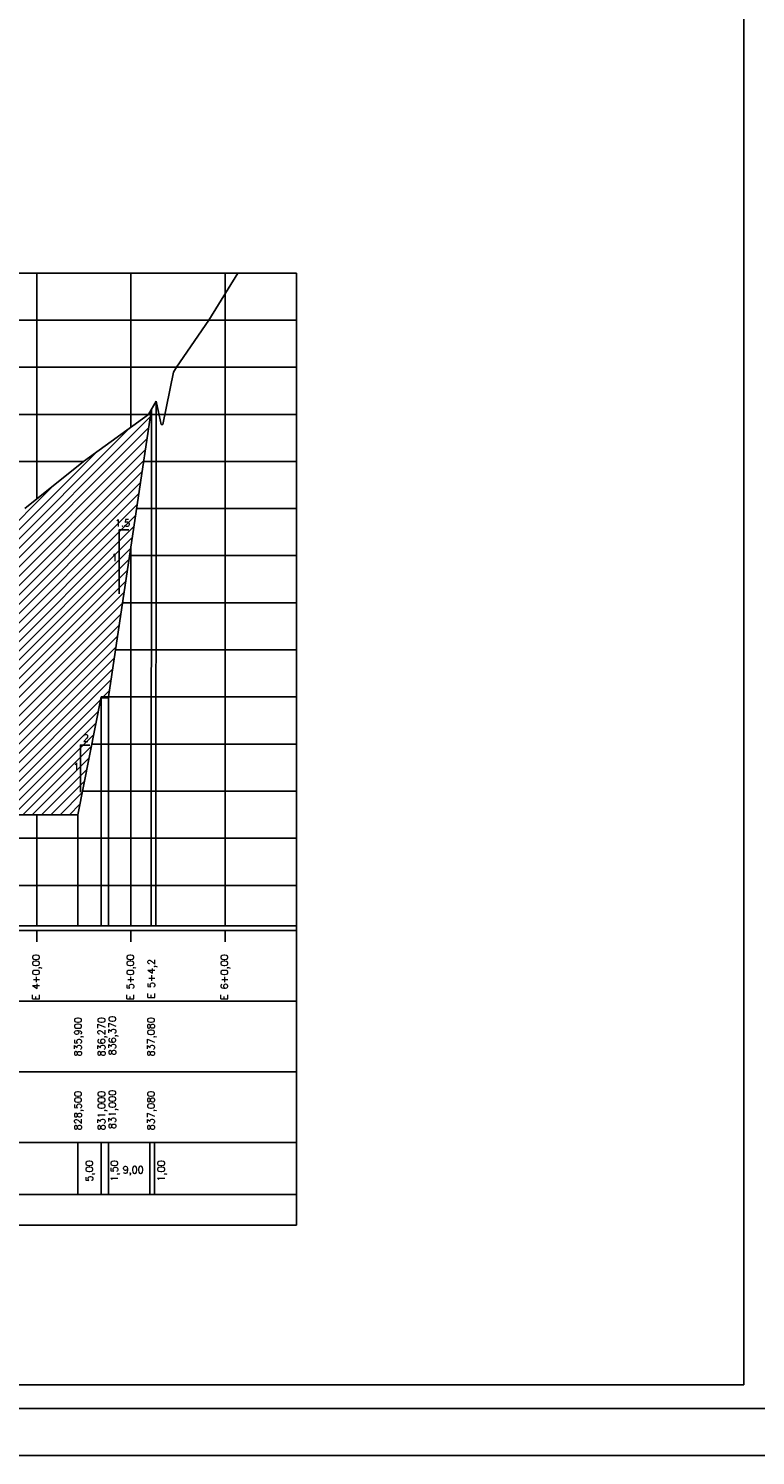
# Model space of a CAD drawing. Extents: x -1825 to 98, y 5678 to 6985.
# Tile 6 of 86: x -1326 to -1172, y 5678 to 5981. Entities that reach past the tile are written whole.
import ezdxf

# ---------------------------------------------------------------- set-up
doc = ezdxf.new("R2010")
doc.units = 0
doc.header["$MEASUREMENT"] = 0
doc.linetypes.add('CONTINUO', pattern=[0])
for name, color, linetype in [('-CORTE', 51, 'CONTINUOUS'), ('-TALUDI', 3, 'CONTINUOUS'), ('BASE', 6, 'CONTINUOUS'), ('PADRÃO', 7, 'CONTINUOUS'), ('PG-CORTE', 4, 'CONTINUOUS'), ('PG-HETCH', 9, 'CONTINUOUS'), ('PG-LINE', 7, 'CONTINUOUS'), ('PG-MALHA', 7, 'CONTINUOUS'), ('PG-TERRENO', 6, 'CONTINUOUS'), ('PG-TXT-80', 2, 'CONTINUOUS')]:
    doc.layers.add(name, color=color, linetype=linetype)
doc.styles.add('ROMANS', font='romans.shx', dxfattribs={"height": 1.5})

msp = doc.modelspace()

# ---------------------------------------------------------------- hatches: boundary and pattern name
at = {"layer": '-CORTE'}
h = msp.add_hatch(dxfattribs=at)
h.set_pattern_fill('_USER', color=256, scale=1.4, angle=45, style=0, pattern_type=0)
h.set_pattern_definition([(45, (0, 0), (-0.9899495, 0.9899495), [])])
h.paths.add_polyline_path([(-1310.58, 5839.25), (-1309.08, 5839.25), (-1300.08, 5899.25), (-1300.58, 5899.25), (-1314.35, 5889.25), (-1326.84, 5879.25), (-1337.3, 5869.25), (-1345.71, 5859.25), (-1354.56, 5849.25), (-1364.96, 5839.25), (-1374.62, 5829.25), (-1376.23, 5827.52), (-1373.57, 5814.25), (-1315.58, 5814.25)])
h.paths.add_polyline_path([(-1308.35, 5867.73), (-1307.22, 5867.73), (-1307.22, 5870.01), (-1308.35, 5870.01)], flags=24)
h.paths.add_polyline_path([(-1307.66, 5875.04), (-1303.93, 5875.04), (-1303.93, 5877.32), (-1307.66, 5877.32)], flags=24)
h.paths.add_polyline_path([(-1314.68, 5829.41), (-1312.91, 5829.41), (-1312.91, 5831.69), (-1314.68, 5831.69)], flags=24)
h.paths.add_polyline_path([(-1316.48, 5823.33), (-1315.36, 5823.33), (-1315.36, 5825.61), (-1316.48, 5825.61)], flags=24)
h.paths.add_polyline_path([(-1373.36, 5823.33), (-1372.24, 5823.33), (-1372.24, 5825.61), (-1373.36, 5825.61)], flags=24)
h.paths.add_polyline_path([(-1375.3, 5829.41), (-1373.53, 5829.41), (-1373.53, 5831.69), (-1375.3, 5831.69)], flags=25)

# ---------------------------------------------------------------- linework, layer by layer
at = {"layer": '-TALUDI', "flags": 128}
for points in [[(-1304.77, 5874.72), (-1306.8, 5874.72), (-1306.8, 5861.15)], [(-1313.03, 5829.05), (-1315.03, 5829.05), (-1315.03, 5819.05)]]:
    msp.add_lwpolyline(points, dxfattribs=at)
at = {"layer": 'BASE', "color": 11, "linetype": 'CONTINUOUS'}
msp.add_line((-1310.58, 5839.05), (-1309.08, 5839.05), dxfattribs=at)
at = {"layer": 'PADRÃO', "color": 2}
msp.add_lwpolyline([(-1825.2, 6272.22), (-1825.2, 5678.22), (-984.2, 5678.22), (-984.2, 6272.22), (-1825.2, 6272.22)], dxfattribs=at)
at = {"layer": 'PADRÃO', "color": 1}
msp.add_lwpolyline([(-1800.2, 5688.22), (-994.2, 5688.22), (-994.2, 6262.22), (-1800.2, 6262.22)], close=True, dxfattribs=at)
at = {"layer": 'PADRÃO', "color": 2}
msp.add_lwpolyline([(-1795.2, 5693.22), (-1174.2, 5693.22), (-1174.2, 6257.22), (-1795.2, 6257.22)], close=True, dxfattribs=at)
at = {"layer": 'PG-CORTE'}
for p, q in [((-1295.28, 5908.19), (-1297.5, 5897.08)), ((-1298.9, 5902.08), (-1297.9, 5897.08)), ((-1297.9, 5897.08), (-1297.5, 5897.08)), ((-1297.5, 5897.08), (-1297.9, 5897.08)), ((-1297.9, 5897.08), (-1297.5, 5897.08)), ((-1315.58, 5814.25), (-1310.58, 5839.25)), ((-1373.57, 5814.25), (-1315.58, 5814.25))]:
    msp.add_line(p, q, dxfattribs=at)
at = {"layer": 'PG-CORTE', "color": 4, "linetype": 'CONTINUOUS'}
msp.add_line((-1309.08, 5839.25), (-1299.91, 5900.39), dxfattribs=at)
at = {"layer": 'PG-CORTE', "color": 11, "linetype": 'CONTINUOUS'}
msp.add_line((-1310.58, 5839.25), (-1309.08, 5839.25), dxfattribs=at)
at = {"layer": 'PG-HETCH', "linetype": 'CONTINUOUS'}
for q in [(-1300.3, 5733.68), (-1300.3, 5744.2)]:
    msp.add_line((-1300.3, 5744.2), q, dxfattribs=at)
at = {"layer": 'PG-LINE', "color": 3, "linetype": 'CONTINUOUS'}
for p, q in [((-1298.9, 5902.08), (-1299.02, 5790.65)), ((-1299.91, 5900.39), (-1300.02, 5790.65)), ((-1310.58, 5839.25), (-1310.58, 5790.65)), ((-1309.08, 5839.25), (-1309.08, 5790.65)), ((-1373.57, 5814.25), (-1315.58, 5814.25)), ((-1315.58, 5814.25), (-1315.58, 5790.65)), ((-1303.38, 5790.65), (-1303.38, 5790.65)), ((-1315.58, 5744.65), (-1315.58, 5733.64)), ((-1310.58, 5744.65), (-1310.58, 5733.64)), ((-1309.08, 5744.65), (-1309.08, 5733.64)), ((-1300.3, 5744.65), (-1300.3, 5733.68)), ((-1299.3, 5744.65), (-1299.3, 5733.68))]:
    msp.add_line(p, q, dxfattribs=at)
at = {"layer": 'PG-MALHA', "linetype": 'CONTINUO'}
for p, q in [((-1324.29, 5881.29), (-1324.29, 5929.25)), ((-1304.29, 5896.56), (-1304.29, 5929.25)), ((-1284.29, 5790.65), (-1284.29, 5929.25)), ((-1304.29, 5790.66), (-1304.29, 5871.16)), ((-1269.16, 5839.25), (-1309.08, 5839.25)), ((-1324.29, 5790.66), (-1324.29, 5814.26))]:
    msp.add_line(p, q, dxfattribs=at)
at = {"layer": 'PG-MALHA', "color": 4}
for p, q in [((-1269.16, 5727.11), (-1269.16, 5929.25)), ((-1470.72, 5789.65), (-1269.16, 5789.65)), ((-1269.16, 5774.65), (-1470.72, 5774.65)), ((-1269.16, 5759.65), (-1470.72, 5759.65)), ((-1470.5, 5733.64), (-1269.16, 5733.64)), ((-1470.72, 5727.11), (-1269.16, 5727.11))]:
    msp.add_line(p, q, dxfattribs=at)
at = {"layer": 'PG-MALHA', "linetype": 'CONTINUO'}
for points in [[(-1414.19, 5929.25), (-1269.16, 5929.25)], [(-1414.19, 5919.25), (-1269.16, 5919.25)], [(-1414.19, 5909.25), (-1294.65, 5909.25)], [(-1324.29, 5909.25), (-1269.16, 5909.25)], [(-1414.19, 5899.25), (-1299.91, 5899.25)], [(-1300.08, 5899.25), (-1269.16, 5899.25)], [(-1414.19, 5889.25), (-1314.35, 5889.25)], [(-1301.58, 5889.25), (-1269.16, 5889.25)], [(-1303.08, 5879.25), (-1269.16, 5879.25)], [(-1304.58, 5869.25), (-1269.16, 5869.25)], [(-1306.08, 5859.25), (-1269.16, 5859.25)], [(-1307.58, 5849.25), (-1269.16, 5849.25)], [(-1312.58, 5829.25), (-1269.16, 5829.25)], [(-1314.58, 5819.25), (-1269.16, 5819.25)], [(-1414.19, 5809.25), (-1269.16, 5809.25)], [(-1414.19, 5799.25), (-1269.16, 5799.25)], [(-1324.29, 5787.24), (-1324.29, 5789.66)], [(-1304.29, 5787.23), (-1304.29, 5789.65)], [(-1284.29, 5787.24), (-1284.29, 5789.66)]]:
    msp.add_lwpolyline(points, dxfattribs=at)
at = {"layer": 'PG-MALHA', "color": 4}
for points in [[(-1414.19, 5790.65), (-1269.16, 5790.65)], [(-1470.72, 5744.65), (-1269.16, 5744.65)]]:
    msp.add_lwpolyline(points, dxfattribs=at)
at = {"layer": 'PG-TERRENO', "linetype": 'CONTINUOUS'}
msp.add_line((-1314.35, 5889.25), (-1326.84, 5879.25), dxfattribs=at)
at = {"layer": 'PG-TERRENO', "linetype": 'CONTINUOUS', "flags": 128}
for points in [[(-1295.28, 5908.19), (-1294.65, 5909.25), (-1294.65, 5909.25), (-1287.72, 5919.25), (-1281.63, 5929.25)], [(-1314.35, 5889.25), (-1300.58, 5899.25), (-1298.9, 5902.08)]]:
    msp.add_lwpolyline(points, dxfattribs=at)

# ---------------------------------------------------------------- texts
at = {"layer": '-TALUDI', "color": 2, "style": 'ROMANS'}
for s, p in [('1.5', (-1307.71, 5875.42)), ('1', (-1308.4, 5868.11)), ('2', (-1314.52, 5829.79)), ('1', (-1316.53, 5823.71))]:
    msp.add_text(s, height=1.52, dxfattribs=at).set_placement(p)
at = {"layer": 'PG-TXT-80', "linetype": 'CONTINUOUS', "style": 'ROMANS'}
for s, p in [('E 4+0,00', (-1323.69, 5774.91)), ('E 5+0,00', (-1303.69, 5774.91)), ('E 6+0,00', (-1283.71, 5774.91))]:
    msp.add_text(s, height=1.5, rotation=90, dxfattribs=at).set_placement(p)
at = {"layer": 'PG-TXT-80', "style": 'ROMANS'}
for s, p in [('E 5+4,2', (-1299.19, 5775.21)), ('835,900', (-1314.79, 5762.92)), ('836,270', (-1309.79, 5762.92)), ('836,370', (-1307.49, 5763.15)), ('837,080', (-1299.3, 5762.92)), ('828,500', (-1314.79, 5747.25)), ('831,000', (-1309.79, 5747.25)), ('831,000', (-1307.49, 5747.49)), ('837,080', (-1299.3, 5747.25)), ('5,00', (-1312.38, 5736.37)), ('1,50', (-1307.09, 5736.37)), ('1,00', (-1297.12, 5736.37))]:
    msp.add_text(s, height=1.5, rotation=90, dxfattribs=at).set_placement(p)
msp.add_text('9,00', height=1.5, dxfattribs=at).set_placement((-1306.06, 5738.11))

doc.saveas('drawing.dxf')
